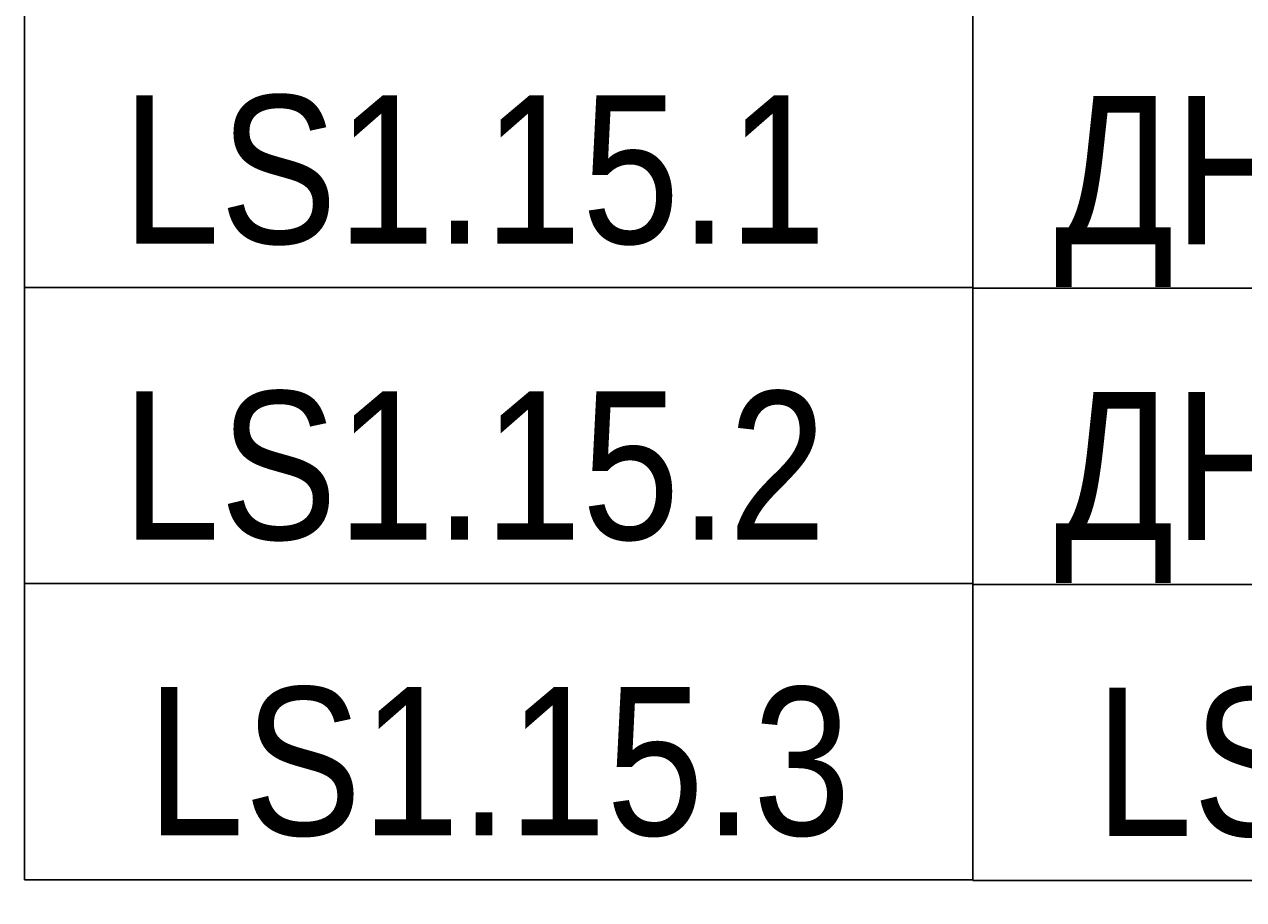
# Model space of a CAD drawing. Header units: millimetres. Extents: x -111 to 116289, y -9307 to 73893.
# Tile 4 of 129: x 7790 to 9847, y 30460 to 31936. Entities that reach past the tile are written whole.
import ezdxf
from ezdxf.enums import TextEntityAlignment as Align

# ---------------------------------------------------------------- set-up
doc = ezdxf.new("R2018")
doc.units = ezdxf.units.MM
doc.set_wipeout_variables(frame=1)
doc.layers.add('КИП_выноска', color=6, linetype='Continuous', lineweight=25)
doc.styles.add('Arial', font='arial.ttf', dxfattribs={"width": 0.85, "height": 350})
doc.styles.add('GOST 2.304', font='simplex.shx', dxfattribs={"width": 0.65, "oblique": 15})
doc.styles.get("Standard").update_dxf_attribs({"font": 'arial.ttf'})

# ---------------------------------------------------------------- blocks, each defined once
blk = doc.blocks.new('*U190')
at = {"color": 0, "linetype": 'Continuous', "lineweight": 30, "ltscale": 75, "width": 0.85, "flags": 104}
blk.add_attdef('ПРИМЕЧАНИЕ_1', text='', height=2.5, dxfattribs=at).set_placement((8, 3.611), align=Align.BOTTOM_CENTER)
at = {"color": 0, "lineweight": 30, "width": 0.85, "flags": 104}
blk.add_attdef('ПРИМЕЧАНИЕ_2', text='', height=2.5, dxfattribs=at).set_placement((8, -7.53), align=Align.BOTTOM_CENTER)
at = {"color": 0, "lineweight": 30, "style": 'GOST 2.304', "width": 0.85}
for tag, p in [('ИМЯ_КАБЕЛЯ_2', (8, -7.5)), ('ИМЯ_КАБЕЛЯ_3', (8, -12.5)), ('ИМЯ_КАБЕЛЯ_4', (8, -17.5)), ('ИМЯ_КАБЕЛЯ_5', (8, -22.5)), ('ИМЯ_КАБЕЛЯ_6', (8, -27.5)), ('ИМЯ_КАБЕЛЯ_7', (8, -32.5)), ('ИМЯ_КАБЕЛЯ_8', (8, -37.5)), ('ИМЯ_КАБЕЛЯ_9', (8, -42.5))]:
    blk.add_attdef(tag, text='', height=2.5, dxfattribs=at).set_placement(p, align=Align.BOTTOM_CENTER)
at = {"linetype": 'Continuous'}
blk.add_wipeout([(0, 2.5), (16, 2.5), (16, -2.5), (0, -2.5)], dxfattribs=at)
at = {"color": 0}
blk.add_line((0, -2.5), (0, 0), dxfattribs=at)
at = {"color": 0, "linetype": 'Continuous'}
blk.add_lwpolyline([(0, -2.5), (16, -2.5), (16, 2.5), (0, 2.5)], close=True, dxfattribs=at)
at = {"color": 0, "lineweight": 30, "style": 'GOST 2.304', "width": 0.85}
blk.add_attdef('ИМЯ_КАБЕЛЯ_1', text='', height=2.5, dxfattribs=at).set_placement((8, -2.5), align=Align.BOTTOM_CENTER)

msp = doc.modelspace()

# ---------------------------------------------------------------- block references
at = {"layer": 'КИП_выноска'}
ref = msp.add_blockref('*U190', (7790.4, 31741.7), dxfattribs=dict(at, xscale=100, yscale=100, zscale=100))
lines = msp.add_mtext('\\W0.8500;', dxfattribs={"layer": '0', "color": 0, "linetype": 'Continuous', "lineweight": 30, "ltscale": 75, "insert": (8590.4, 32102.8), "char_height": 2.5, "attachment_point": 1})
ref.add_attrib('ПРИМЕЧАНИЕ_1', '', (8590.4, 32102.8), dxfattribs={"flags": 104}).embed_mtext(lines)
ref.add_attrib('ИМЯ_КАБЕЛЯ_1', 'LS1.15.1 ', dxfattribs={"layer": '0', "color": 0, "lineweight": 30, "height": 250, "style": 'Arial', "width": 0.85}).set_placement((8590.4, 31491.7), align=Align.BOTTOM_CENTER)
lines = msp.add_mtext('\\W0.8500;', dxfattribs={"layer": '0', "color": 0, "lineweight": 30, "insert": (8590.4, 30988.7), "char_height": 2.5, "attachment_point": 1})
ref.add_attrib('ПРИМЕЧАНИЕ_2', '', (8590.4, 30988.7), dxfattribs={"flags": 104}).embed_mtext(lines)

# ---------------------------------------------------------------- next in the draw order: block references
ref = msp.add_blockref('*U190', (7790.4, 31242.7), dxfattribs=dict(at, xscale=100, yscale=100, zscale=100))
lines = msp.add_mtext('\\W0.8500;', dxfattribs={"layer": '0', "color": 0, "linetype": 'Continuous', "lineweight": 30, "ltscale": 75, "insert": (8590.4, 31603.8), "char_height": 2.5, "attachment_point": 1})
ref.add_attrib('ПРИМЕЧАНИЕ_1', '', (8590.4, 31603.8), dxfattribs={"flags": 104}).embed_mtext(lines)
ref.add_attrib('ИМЯ_КАБЕЛЯ_1', 'LS1.15.2 ', dxfattribs={"layer": '0', "color": 0, "lineweight": 30, "height": 250, "style": 'Arial', "width": 0.85}).set_placement((8590.4, 30992.7), align=Align.BOTTOM_CENTER)
lines = msp.add_mtext('\\W0.8500;', dxfattribs={"layer": '0', "color": 0, "lineweight": 30, "insert": (8590.4, 30489.7), "char_height": 2.5, "attachment_point": 1})
ref.add_attrib('ПРИМЕЧАНИЕ_2', '', (8590.4, 30489.7), dxfattribs={"flags": 104}).embed_mtext(lines)

# ---------------------------------------------------------------- next in the draw order: block references
ref = msp.add_blockref('*U190', (7790.4, 30743.8), dxfattribs=dict(at, xscale=100, yscale=100, zscale=100))
lines = msp.add_mtext('\\W0.8500;', dxfattribs={"layer": '0', "color": 0, "linetype": 'Continuous', "lineweight": 30, "ltscale": 75, "insert": (8590.4, 31104.8), "char_height": 2.5, "attachment_point": 1})
ref.add_attrib('ПРИМЕЧАНИЕ_1', '', (8590.4, 31104.8), dxfattribs={"flags": 104}).embed_mtext(lines)
ref.add_attrib('ИМЯ_КАБЕЛЯ_1', 'LS1.15.3', dxfattribs={"layer": '0', "color": 0, "lineweight": 30, "height": 250, "style": 'Arial', "width": 0.85}).set_placement((8590.4, 30493.8), align=Align.BOTTOM_CENTER)
lines = msp.add_mtext('\\W0.8500;', dxfattribs={"layer": '0', "color": 0, "lineweight": 30, "insert": (8590.4, 29990.8), "char_height": 2.5, "attachment_point": 1})
ref.add_attrib('ПРИМЕЧАНИЕ_2', '', (8590.4, 29990.8), dxfattribs={"flags": 104}).embed_mtext(lines)

# ---------------------------------------------------------------- next in the draw order: block references
ref = msp.add_blockref('*U190', (9390.4, 30742.7), dxfattribs=dict(at, xscale=100, yscale=100, zscale=100))
lines = msp.add_mtext('\\W0.8500;', dxfattribs={"layer": '0', "color": 0, "linetype": 'Continuous', "lineweight": 30, "ltscale": 75, "insert": (10190.4, 31103.8), "char_height": 2.5, "attachment_point": 1})
ref.add_attrib('ПРИМЕЧАНИЕ_1', '', (10190.4, 31103.8), dxfattribs={"flags": 104}).embed_mtext(lines)
ref.add_attrib('ИМЯ_КАБЕЛЯ_1', 'LS1.15.4', dxfattribs={"layer": '0', "color": 0, "lineweight": 30, "height": 250, "style": 'Arial', "width": 0.85}).set_placement((10190.4, 30492.7), align=Align.BOTTOM_CENTER)
lines = msp.add_mtext('\\W0.8500;', dxfattribs={"layer": '0', "color": 0, "lineweight": 30, "insert": (10190.4, 29989.7), "char_height": 2.5, "attachment_point": 1})
ref.add_attrib('ПРИМЕЧАНИЕ_2', '', (10190.4, 29989.7), dxfattribs={"flags": 104}).embed_mtext(lines)

# ---------------------------------------------------------------- next in the draw order: block references
ref = msp.add_blockref('*U190', (9390.4, 31740.7), dxfattribs=dict(at, xscale=100, yscale=100, zscale=100))
lines = msp.add_mtext('\\W0.8500;', dxfattribs={"layer": '0', "color": 0, "linetype": 'Continuous', "lineweight": 30, "ltscale": 75, "insert": (10190.4, 32101.7), "char_height": 2.5, "attachment_point": 1})
ref.add_attrib('ПРИМЕЧАНИЕ_1', '', (10190.4, 32101.7), dxfattribs={"flags": 104}).embed_mtext(lines)
ref.add_attrib('ИМЯ_КАБЕЛЯ_1', 'ДН1.15.1 ', dxfattribs={"layer": '0', "color": 0, "lineweight": 30, "height": 250, "style": 'Arial', "width": 0.85}).set_placement((10190.4, 31490.7), align=Align.BOTTOM_CENTER)
lines = msp.add_mtext('\\W0.8500;', dxfattribs={"layer": '0', "color": 0, "lineweight": 30, "insert": (10190.4, 30987.7), "char_height": 2.5, "attachment_point": 1})
ref.add_attrib('ПРИМЕЧАНИЕ_2', '', (10190.4, 30987.7), dxfattribs={"flags": 104}).embed_mtext(lines)

# ---------------------------------------------------------------- next in the draw order: block references
ref = msp.add_blockref('*U190', (9390.4, 31241.7), dxfattribs=dict(at, xscale=100, yscale=100, zscale=100))
lines = msp.add_mtext('\\W0.8500;', dxfattribs={"layer": '0', "color": 0, "linetype": 'Continuous', "lineweight": 30, "ltscale": 75, "insert": (10190.4, 31602.8), "char_height": 2.5, "attachment_point": 1})
ref.add_attrib('ПРИМЕЧАНИЕ_1', '', (10190.4, 31602.8), dxfattribs={"flags": 104}).embed_mtext(lines)
ref.add_attrib('ИМЯ_КАБЕЛЯ_1', 'ДН1.15.2 ', dxfattribs={"layer": '0', "color": 0, "lineweight": 30, "height": 250, "style": 'Arial', "width": 0.85}).set_placement((10190.4, 30991.7), align=Align.BOTTOM_CENTER)
lines = msp.add_mtext('\\W0.8500;', dxfattribs={"layer": '0', "color": 0, "lineweight": 30, "insert": (10190.4, 30488.7), "char_height": 2.5, "attachment_point": 1})
ref.add_attrib('ПРИМЕЧАНИЕ_2', '', (10190.4, 30488.7), dxfattribs={"flags": 104}).embed_mtext(lines)

doc.saveas('drawing.dxf')
